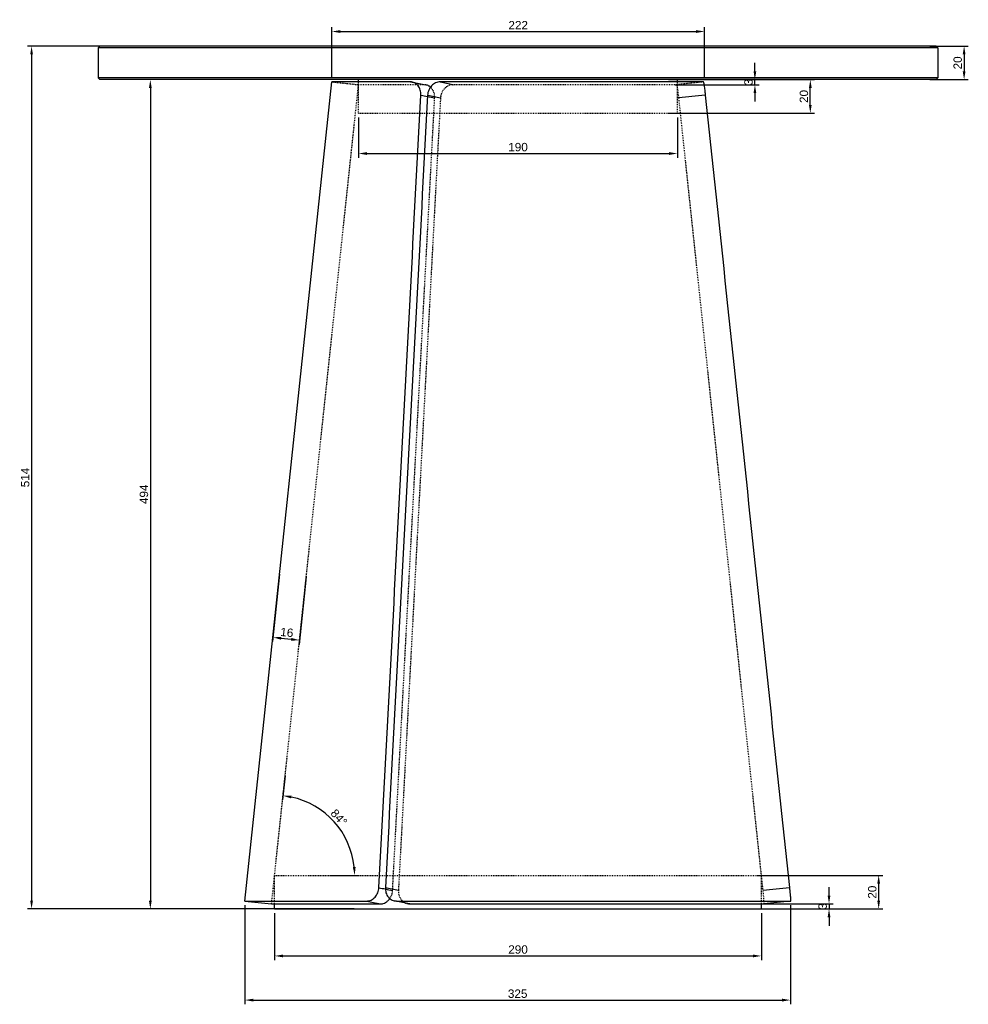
# Model space of a CAD drawing. Header units: millimetres. Extents: x 4404 to 4969, y 1506 to 2093.
import ezdxf

# ---------------------------------------------------------------- set-up
doc = ezdxf.new("R2010")
doc.units = ezdxf.units.MM
doc.header["$MEASUREMENT"] = 0
doc.linetypes.add('Hidden', pattern=[1, 0.5, -0.5])
for name, color, linetype, true_color in [('20190212_BENT GLASS tables$CURVES$dimensions', 176, 'Continuous', 0x000080), ('offen', 8, 'Hidden', 0x7f7f7f), ('Zeichnung$Kanten', 178, 'Continuous', 0x000000), ('Zeichnung$Mittellinien', 178, 'Continuous', 0x000000)]:
    doc.layers.add(name, color=color, linetype=linetype, true_color=true_color)
doc.styles.add('Arial', font='txt')
doc.dimstyles.new('Default', dxfattribs={"dimscale": 5, "dimtxt": 1, "dimasz": 1, "dimexe": 0.5, "dimexo": 0.5, "dimgap": 0.25, "dimtad": 1, "dimtoh": 1, "dimdec": 0, "dimzin": 1, "dimdsep": 46, "dimtxsty": 'Arial', "dimcen": 0.5, "dimadec": 0, "dimazin": 0, "dimtfac": 1, "dimtdec": 4, "dimtix": 1, "dimtmove": 1, "dimatfit": 3, "dimfxl": 1, "dimtolj": 1, "dimtzin": 1, "dimarcsym": 0})

# ---------------------------------------------------------------- blocks, each defined once
blk = doc.blocks.new('*D1')
at = {"layer": '20190212_BENT GLASS tables$CURVES$dimensions', "color": 0, "lineweight": -2}
for p, q in [((4603.52, 2057.02), (4479.52, 2057.02)), ((4482.02, 2052.02), (4482.02, 1568.02)), ((4603.52, 1563.02), (4479.52, 1563.02))]:
    blk.add_line(p, q, dxfattribs=at)
at = {"layer": '20190212_BENT GLASS tables$CURVES$dimensions', "color": 0}
for points in [[(4482.85, 2052.02), (4481.18, 2052.02), (4482.02, 2057.02)], [(4481.18, 1568.02), (4482.85, 1568.02), (4482.02, 1563.02)]]:
    blk.add_solid(points, dxfattribs=at)
at = {"layer": 'Defpoints', "color": 0}
for p in [(4606.02, 2057.02), (4482.02, 1563.02), (4606.02, 1563.02)]:
    blk.add_point(p, dxfattribs=at)
at = {"layer": '20190212_BENT GLASS tables$CURVES$dimensions', "color": 0, "insert": (4478.22, 1810.02), "char_height": 5, "attachment_point": 5, "rotation": 90, "style": 'Arial'}
blk.add_mtext('\\A1;494', dxfattribs=at)
blk = doc.blocks.new('*D2')
at = {"layer": '20190212_BENT GLASS tables$CURVES$dimensions', "color": 0, "lineweight": -2}
for p, q in [((4522.78, 2077.02), (4408.78, 2077.02)), ((4411.28, 2072.02), (4411.28, 1568.02)), ((4522.78, 1563.02), (4408.78, 1563.02))]:
    blk.add_line(p, q, dxfattribs=at)
at = {"layer": '20190212_BENT GLASS tables$CURVES$dimensions', "color": 0}
for points in [[(4412.11, 2072.02), (4410.45, 2072.02), (4411.28, 2077.02)], [(4410.45, 1568.02), (4412.11, 1568.02), (4411.28, 1563.02)]]:
    blk.add_solid(points, dxfattribs=at)
at = {"layer": 'Defpoints', "color": 0}
for p in [(4525.28, 2077.02), (4411.28, 1563.02), (4525.28, 1563.02)]:
    blk.add_point(p, dxfattribs=at)
at = {"layer": '20190212_BENT GLASS tables$CURVES$dimensions', "color": 0, "insert": (4407.48, 1820.02), "char_height": 5, "attachment_point": 5, "rotation": 90, "style": 'Arial'}
blk.add_mtext('\\A1;514', dxfattribs=at)
blk = doc.blocks.new('*D3')
at = {"layer": '20190212_BENT GLASS tables$CURVES$dimensions', "color": 0, "lineweight": -2}
for p, q in [((4946.22, 2077.02), (4969.22, 2077.02)), ((4966.72, 2072.02), (4966.72, 2062.02)), ((4946.22, 2057.02), (4969.22, 2057.02))]:
    blk.add_line(p, q, dxfattribs=at)
at = {"layer": '20190212_BENT GLASS tables$CURVES$dimensions', "color": 0}
for points in [[(4967.56, 2072.02), (4965.89, 2072.02), (4966.72, 2077.02)], [(4965.89, 2062.02), (4967.56, 2062.02), (4966.72, 2057.02)]]:
    blk.add_solid(points, dxfattribs=at)
at = {"layer": 'Defpoints', "color": 0}
for p in [(4943.72, 2077.02), (4943.72, 2057.02), (4966.72, 2057.02)]:
    blk.add_point(p, dxfattribs=at)
at = {"layer": '20190212_BENT GLASS tables$CURVES$dimensions', "color": 0, "insert": (4962.92, 2067.02), "char_height": 5, "attachment_point": 5, "rotation": 90, "style": 'Arial'}
blk.add_mtext('\\A1;20', dxfattribs=at)
blk = doc.blocks.new('*D4')
at = {"layer": '20190212_BENT GLASS tables$CURVES$dimensions', "color": 0, "lineweight": -2}
for p, q in [((4590.12, 2058.21), (4590.12, 2088.21)), ((4812.12, 2058.21), (4812.12, 2088.21)), ((4595.12, 2085.71), (4807.12, 2085.71))]:
    blk.add_line(p, q, dxfattribs=at)
at = {"layer": '20190212_BENT GLASS tables$CURVES$dimensions', "color": 0}
for points in [[(4595.12, 2086.54), (4595.12, 2084.87), (4590.12, 2085.71)], [(4807.12, 2084.87), (4807.12, 2086.54), (4812.12, 2085.71)]]:
    blk.add_solid(points, dxfattribs=at)
at = {"layer": 'Defpoints', "color": 0}
for p in [(4812.12, 2085.71), (4590.12, 2055.71), (4812.12, 2055.71)]:
    blk.add_point(p, dxfattribs=at)
at = {"layer": '20190212_BENT GLASS tables$CURVES$dimensions', "color": 0, "insert": (4701.12, 2089.47), "char_height": 5, "attachment_point": 5, "style": 'Arial'}
blk.add_mtext('\\A1;222', dxfattribs=at)
blk = doc.blocks.new('*D5')
at = {"layer": '20190212_BENT GLASS tables$CURVES$dimensions', "color": 0, "lineweight": -2}
for p, q in [((4538.31, 1565.21), (4538.31, 1506.21)), ((4863.31, 1565.21), (4863.31, 1506.21)), ((4543.31, 1508.71), (4858.31, 1508.71))]:
    blk.add_line(p, q, dxfattribs=at)
at = {"layer": '20190212_BENT GLASS tables$CURVES$dimensions', "color": 0}
for points in [[(4543.31, 1509.54), (4543.31, 1507.87), (4538.31, 1508.71)], [(4858.31, 1507.87), (4858.31, 1509.54), (4863.31, 1508.71)]]:
    blk.add_solid(points, dxfattribs=at)
at = {"layer": 'Defpoints', "color": 0}
for p in [(4538.31, 1567.71), (4863.31, 1567.71), (4863.31, 1508.71)]:
    blk.add_point(p, dxfattribs=at)
at = {"layer": '20190212_BENT GLASS tables$CURVES$dimensions', "color": 0, "insert": (4700.81, 1512.51), "char_height": 5, "attachment_point": 5, "style": 'Arial'}
blk.add_mtext('\\A1;325', dxfattribs=at)
blk = doc.blocks.new('*D6')
at = {"layer": '20190212_BENT GLASS tables$CURVES$dimensions', "color": 0, "lineweight": -2}
for p, q in [((4606.02, 2034.52), (4606.02, 2010.52)), ((4796.02, 2034.52), (4796.02, 2010.52)), ((4611.02, 2013.02), (4791.02, 2013.02))]:
    blk.add_line(p, q, dxfattribs=at)
at = {"layer": '20190212_BENT GLASS tables$CURVES$dimensions', "color": 0}
for points in [[(4611.02, 2013.85), (4611.02, 2012.18), (4606.02, 2013.02)], [(4791.02, 2012.18), (4791.02, 2013.85), (4796.02, 2013.02)]]:
    blk.add_solid(points, dxfattribs=at)
at = {"layer": 'Defpoints', "color": 0}
for p in [(4606.02, 2037.02), (4796.02, 2037.02), (4796.02, 2013.02)]:
    blk.add_point(p, dxfattribs=at)
at = {"layer": '20190212_BENT GLASS tables$CURVES$dimensions', "color": 0, "insert": (4701.02, 2016.82), "char_height": 5, "attachment_point": 5, "style": 'Arial'}
blk.add_mtext('\\A1;190', dxfattribs=at)
blk = doc.blocks.new('*D7')
at = {"layer": '20190212_BENT GLASS tables$CURVES$dimensions', "color": 0, "lineweight": -2}
for p, q in [((4558.98, 1762.51), (4554.71, 1722.3)), ((4574.89, 1760.82), (4570.62, 1720.62)), ((4559.95, 1724.26), (4565.92, 1723.63))]:
    blk.add_line(p, q, dxfattribs=at)
at = {"layer": '20190212_BENT GLASS tables$CURVES$dimensions', "color": 0}
for points in [[(4560.04, 1725.09), (4559.86, 1723.43), (4554.98, 1724.79)], [(4565.83, 1722.8), (4566, 1724.46), (4570.89, 1723.1)]]:
    blk.add_solid(points, dxfattribs=at)
at = {"layer": 'Defpoints', "color": 0}
for p in [(4559.25, 1764.99), (4575.16, 1763.3), (4570.89, 1723.1)]:
    blk.add_point(p, dxfattribs=at)
at = {"layer": '20190212_BENT GLASS tables$CURVES$dimensions', "color": 0, "insert": (4563.33, 1727.73), "char_height": 5, "attachment_point": 5, "rotation": 353.94034, "style": 'Arial'}
blk.add_mtext('\\A1;16', dxfattribs=at)
blk = doc.blocks.new('*D8')
at = {"layer": '20190212_BENT GLASS tables$CURVES$dimensions', "color": 0, "lineweight": -2}
for p, q in [((4842.12, 2062.02), (4842.12, 2067.02)), ((4794.62, 2057.02), (4844.62, 2057.02)), ((4794.62, 2054.02), (4844.62, 2054.02)), ((4842.12, 2054.02), (4842.12, 2057.02)), ((4842.12, 2049.02), (4842.12, 2044.02))]:
    blk.add_line(p, q, dxfattribs=at)
at = {"layer": '20190212_BENT GLASS tables$CURVES$dimensions', "color": 0}
for points in [[(4841.29, 2062.02), (4842.95, 2062.02), (4842.12, 2057.02)], [(4842.95, 2049.02), (4841.29, 2049.02), (4842.12, 2054.02)]]:
    blk.add_solid(points, dxfattribs=at)
at = {"layer": 'Defpoints', "color": 0}
for p in [(4792.12, 2057.02), (4792.12, 2054.02), (4842.12, 2057.02)]:
    blk.add_point(p, dxfattribs=at)
at = {"layer": '20190212_BENT GLASS tables$CURVES$dimensions', "color": 0, "insert": (4838.32, 2055.52), "char_height": 5, "attachment_point": 5, "rotation": 90, "style": 'Arial'}
blk.add_mtext('\\A1;3', dxfattribs=at)
blk = doc.blocks.new('*D9')
at = {"layer": '20190212_BENT GLASS tables$CURVES$dimensions', "color": 0, "lineweight": -2}
for p, q in [((4790.62, 2057.02), (4877.62, 2057.02)), ((4875.12, 2042.02), (4875.12, 2052.02)), ((4790.62, 2037.02), (4877.62, 2037.02))]:
    blk.add_line(p, q, dxfattribs=at)
at = {"layer": '20190212_BENT GLASS tables$CURVES$dimensions', "color": 0}
for points in [[(4875.95, 2052.02), (4874.29, 2052.02), (4875.12, 2057.02)], [(4874.29, 2042.02), (4875.95, 2042.02), (4875.12, 2037.02)]]:
    blk.add_solid(points, dxfattribs=at)
at = {"layer": 'Defpoints', "color": 0}
for p in [(4788.12, 2057.02), (4875.12, 2057.02), (4788.12, 2037.02)]:
    blk.add_point(p, dxfattribs=at)
at = {"layer": '20190212_BENT GLASS tables$CURVES$dimensions', "color": 0, "insert": (4871.32, 2047.02), "char_height": 5, "attachment_point": 5, "rotation": 90, "style": 'Arial'}
blk.add_mtext('\\A1;20', dxfattribs=at)
blk = doc.blocks.new('*D10')
at = {"layer": '20190212_BENT GLASS tables$CURVES$dimensions', "color": 0, "lineweight": -2}
for p, q in [((4886.27, 1571.02), (4886.27, 1576.02)), ((4844.77, 1566.02), (4888.77, 1566.02)), ((4844.77, 1563.02), (4888.77, 1563.02)), ((4886.27, 1566.02), (4886.27, 1563.02)), ((4886.27, 1558.02), (4886.27, 1553.02))]:
    blk.add_line(p, q, dxfattribs=at)
at = {"layer": '20190212_BENT GLASS tables$CURVES$dimensions', "color": 0}
for points in [[(4885.43, 1571.02), (4887.1, 1571.02), (4886.27, 1566.02)], [(4887.1, 1558.02), (4885.43, 1558.02), (4886.27, 1563.02)]]:
    blk.add_solid(points, dxfattribs=at)
at = {"layer": 'Defpoints', "color": 0}
for p in [(4842.27, 1566.02), (4842.27, 1563.02), (4886.27, 1563.02)]:
    blk.add_point(p, dxfattribs=at)
at = {"layer": '20190212_BENT GLASS tables$CURVES$dimensions', "color": 0, "insert": (4882.46, 1564.52), "char_height": 5, "attachment_point": 5, "rotation": 90, "style": 'Arial'}
blk.add_mtext('\\A1;3', dxfattribs=at)
blk = doc.blocks.new('*D11')
at = {"layer": '20190212_BENT GLASS tables$CURVES$dimensions', "color": 0, "lineweight": -2}
for p, q in [((4843.33, 1583.02), (4918.33, 1583.02)), ((4915.83, 1578.02), (4915.83, 1568.02)), ((4843.33, 1563.02), (4918.33, 1563.02))]:
    blk.add_line(p, q, dxfattribs=at)
at = {"layer": '20190212_BENT GLASS tables$CURVES$dimensions', "color": 0}
for points in [[(4916.67, 1578.02), (4915, 1578.02), (4915.83, 1583.02)], [(4915, 1568.02), (4916.67, 1568.02), (4915.83, 1563.02)]]:
    blk.add_solid(points, dxfattribs=at)
at = {"layer": 'Defpoints', "color": 0}
for p in [(4840.83, 1583.02), (4840.83, 1563.02), (4915.83, 1563.02)]:
    blk.add_point(p, dxfattribs=at)
at = {"layer": '20190212_BENT GLASS tables$CURVES$dimensions', "color": 0, "insert": (4912.03, 1573.02), "char_height": 5, "attachment_point": 5, "rotation": 90, "style": 'Arial'}
blk.add_mtext('\\A1;20', dxfattribs=at)
blk = doc.blocks.new('*D12')
at = {"layer": '20190212_BENT GLASS tables$CURVES$dimensions', "color": 0, "lineweight": -2}
for p, q in [((4556.02, 1560.52), (4556.02, 1532.52)), ((4846.02, 1560.52), (4846.02, 1532.52)), ((4561.02, 1535.02), (4841.02, 1535.02))]:
    blk.add_line(p, q, dxfattribs=at)
at = {"layer": '20190212_BENT GLASS tables$CURVES$dimensions', "color": 0}
for points in [[(4561.02, 1535.85), (4561.02, 1534.18), (4556.02, 1535.02)], [(4841.02, 1534.18), (4841.02, 1535.85), (4846.02, 1535.02)]]:
    blk.add_solid(points, dxfattribs=at)
at = {"layer": 'Defpoints', "color": 0}
for p in [(4556.02, 1563.02), (4846.02, 1563.02), (4846.02, 1535.02)]:
    blk.add_point(p, dxfattribs=at)
at = {"layer": '20190212_BENT GLASS tables$CURVES$dimensions', "color": 0, "insert": (4701.02, 1538.82), "char_height": 5, "attachment_point": 5, "style": 'Arial'}
blk.add_mtext('\\A1;290', dxfattribs=at)
blk = doc.blocks.new('*D13')
at = {"layer": '20190212_BENT GLASS tables$CURVES$dimensions', "color": 0, "lineweight": -2}
for p, q in [((4562.31, 1642.3), (4560.79, 1627.97)), ((4589.76, 1583.02), (4606.22, 1583.02))]:
    blk.add_line(p, q, dxfattribs=at)
blk.add_arc((4556.02, 1583.02), 47.7, 6.00833, 77.93201, dxfattribs=at)
at = {"layer": '20190212_BENT GLASS tables$CURVES$dimensions', "color": 0}
for points in [[(4566.12, 1630.49), (4565.86, 1628.84), (4561.05, 1630.45)], [(4602.63, 1587.97), (4604.29, 1588.05), (4603.72, 1583.02)]]:
    blk.add_solid(points, dxfattribs=at)
at = {"layer": 'Defpoints', "color": 0}
for p in [(4562.58, 1644.79), (4598.14, 1605.4), (4556.02, 1583.02), (4587.26, 1583.02)]:
    blk.add_point(p, dxfattribs=at)
at = {"layer": '20190212_BENT GLASS tables$CURVES$dimensions', "color": 0, "insert": (4594.33, 1617.48), "char_height": 5, "attachment_point": 5, "rotation": 311.97017, "style": 'Arial'}
blk.add_mtext('\\A1;84%%d', dxfattribs=at)

msp = doc.modelspace()

# ---------------------------------------------------------------- linework, layer by layer
at = {"layer": 'offen'}
for p, q in [((4554.21, 1566.02), (4606.02, 2054.02)), ((4590.12, 2055.71), (4606.02, 2054.02)), ((4606.02, 2037.02), (4606.02, 2055.71)), ((4645.2, 2054.02), (4606.02, 2054.02)), ((4795.5, 2054.02), (4662.35, 2054.02)), ((4796.02, 2037.02), (4796.02, 2055.71)), ((4626.31, 1574.01), (4651.38, 2046.11)), ((4654.84, 2046.11), (4629.78, 1574.01)), ((4846.96, 1574.01), (4796.84, 2046.11)), ((4606.02, 2037.02), (4796.02, 2037.02)), ((4556.02, 1566.02), (4556.02, 1583.02)), ((4556.02, 1583.02), (4846.02, 1583.02)), ((4846.02, 1566.02), (4846.02, 1583.02))]:
    msp.add_line(p, q, dxfattribs=at)
msp.add_arc((4645.2, 2048.76), 5.26, 79.43537, 89.9972, dxfattribs=at)
for points, knots in [([(4662.35, 2054.02), (4661.88, 2054.02), (4660.93, 2053.92), (4659.55, 2053.46), (4658.28, 2052.73), (4657.15, 2051.74), (4656.22, 2050.54), (4655.25, 2048.7), (4654.9, 2047.16), (4654.84, 2046.11)], [0, 0, 0, 0, 1.418462, 2.865958, 4.321271, 5.795352, 7.33538, 8.870064, 12.012092, 12.012092, 12.012092, 12.012092]), ([(4811.45, 2055.71), (4806.25, 2055.15), (4801.04, 2054.6), (4795.83, 2054.05), (4795.72, 2054.04), (4795.61, 2054.03), (4795.5, 2054.02)], [0.283755, 0.283755, 0.283755, 0.283755, 15.998528, 15.998528, 15.998528, 16.331258, 16.331258, 16.331258, 16.331258]), ([(4796.84, 2046.11), (4796.76, 2046.82), (4796.62, 2048.08), (4796.43, 2049.78), (4796.26, 2051.11), (4796.1, 2052.14), (4795.97, 2052.85), (4795.87, 2053.3), (4795.8, 2053.55), (4795.72, 2053.75), (4795.65, 2053.89), (4795.58, 2053.99), (4795.53, 2054.02), (4795.5, 2054.02)], [0, 0, 0, 0, 2.127628, 3.812305, 5.111166, 6.149568, 6.958328, 7.271133, 7.529656, 7.744458, 7.902891, 8.011789, 8.089632, 8.089632, 8.089632, 8.089632]), ([(4651.38, 2046.11), (4651.39, 2046.43), (4651.39, 2047.06), (4651.27, 2048.29), (4650.88, 2049.77), (4650.05, 2051.35), (4649.28, 2052.23), (4648.86, 2052.6)], [0, 0, 0, 0, 0.943279, 1.878801, 3.727393, 5.502895, 7.195684, 7.195684, 7.195684, 7.195684]), ([(4624.65, 1569.18), (4624.78, 1569.35), (4625.01, 1569.71), (4625.43, 1570.46), (4626.02, 1571.85), (4626.27, 1573.14), (4626.31, 1574.01)], [0, 0, 0, 0, 0.64402, 1.287227, 2.560685, 5.176696, 5.176696, 5.176696, 5.176696]), ([(4629.78, 1574.01), (4629.75, 1573.55), (4629.77, 1572.64), (4630.01, 1571.32), (4630.45, 1570.07), (4631.06, 1568.95), (4631.85, 1567.96), (4632.79, 1567.15), (4633.86, 1566.54), (4634.64, 1566.28), (4635.03, 1566.19)], [0, 0, 0, 0, 1.367831, 2.722296, 4.030805, 5.304416, 6.562022, 7.790767, 9.013344, 10.237863, 10.237863, 10.237863, 10.237863]), ([(4847.49, 1566.02), (4847.5, 1566.02), (4847.51, 1566.03), (4847.54, 1566.08), (4847.56, 1566.17), (4847.58, 1566.32), (4847.6, 1566.64), (4847.59, 1567.16), (4847.54, 1567.96), (4847.46, 1569), (4847.34, 1570.34), (4847.17, 1572.04), (4847.03, 1573.31), (4846.96, 1574.01)], [0, 0, 0, 0, 0.024945, 0.056433, 0.156462, 0.312192, 0.51542, 1.092112, 1.889186, 2.910899, 4.223695, 5.927427, 8.04079, 8.04079, 8.04079, 8.04079])]:
    msp.add_open_spline(points, degree=3, knots=knots, dxfattribs=at)
at = {"layer": 'Zeichnung$Kanten'}
for points, knots in [([(4636.93, 2055.71), (4639.63, 2055.15), (4642.33, 2054.6), (4645.03, 2054.05), (4645.09, 2054.04), (4645.14, 2054.03), (4645.2, 2054.02)], [0.283755, 0.283755, 0.283755, 0.283755, 15.998528, 15.998528, 15.998528, 16.331258, 16.331258, 16.331258, 16.331258]), ([(4654.67, 2055.71), (4657.18, 2055.15), (4659.69, 2054.6), (4662.19, 2054.05), (4662.25, 2054.04), (4662.3, 2054.03), (4662.35, 2054.02)], [0.284105, 0.284105, 0.284105, 0.284105, 15.99853, 15.99853, 15.99853, 16.331334, 16.331334, 16.331334, 16.331334]), ([(4643.14, 2047.8), (4643.18, 2047.79), (4643.23, 2047.78), (4643.28, 2047.77), (4644.57, 2047.51), (4645.85, 2047.25), (4647.13, 2046.98)], [-0.001217, -0.001217, -0.001217, -0.001217, 0.283755, 0.283755, 0.283755, 7.754578, 7.754578, 7.754578, 7.754578]), ([(4647.17, 2047.8), (4647.22, 2047.79), (4647.27, 2047.78), (4647.31, 2047.77), (4649.82, 2047.22), (4652.33, 2046.67), (4654.84, 2046.11)], [-0.001193, -0.001193, -0.001193, -0.001193, 0.283828, 0.283828, 0.283828, 15.99853, 15.99853, 15.99853, 15.99853]), ([(4812.74, 2047.8), (4812.65, 2047.79), (4812.55, 2047.78), (4812.46, 2047.77), (4807.25, 2047.22), (4802.04, 2046.67), (4796.84, 2046.11)], [-0.001473, -0.001473, -0.001473, -0.001473, 0.283755, 0.283755, 0.283755, 15.998528, 15.998528, 15.998528, 15.998528]), ([(4618.17, 1575.7), (4618.2, 1575.69), (4618.24, 1575.68), (4618.27, 1575.67), (4619.52, 1575.42), (4620.76, 1575.16), (4622, 1574.9)], [0.000928, 0.000928, 0.000928, 0.000928, 0.197527, 0.197527, 0.197527, 7.532622, 7.532622, 7.532622, 7.532622]), ([(4862.87, 1575.7), (4862.8, 1575.69), (4862.74, 1575.68), (4862.67, 1575.67), (4857.44, 1575.12), (4852.2, 1574.56), (4846.96, 1574.01)], [0.000627, 0.000627, 0.000627, 0.000627, 0.197527, 0.197527, 0.197527, 16.000626, 16.000626, 16.000626, 16.000626]), ([(4636.49, 1566.02), (4636.46, 1566.02), (4636.42, 1566.03), (4636.39, 1566.04), (4633.83, 1566.6), (4631.27, 1567.15), (4628.71, 1567.71)], [-0.219037, -0.219037, -0.219037, -0.219037, -0.000627, -0.000627, -0.000627, 15.80214, 15.80214, 15.80214, 15.80214])]:
    msp.add_open_spline(points, degree=3, knots=knots, dxfattribs=at)
for points in [[(4647.13, 2046.98), (4648.55, 2046.69), (4649.96, 2046.4), (4651.38, 2046.11)], [(4622, 1574.9), (4623.44, 1574.6), (4624.88, 1574.3), (4626.31, 1574.01)], [(4629.78, 1574.01), (4627.19, 1574.57), (4624.6, 1575.13), (4622.01, 1575.7)], [(4610.93, 1567.71), (4613.65, 1567.14), (4616.36, 1566.58), (4619.08, 1566.02)]]:
    msp.add_open_spline(points, degree=3, dxfattribs=at)
at = {"layer": 'Zeichnung$Mittellinien'}
for p, q in [((4451.02, 2076.02), (4452.02, 2077.02)), ((4950.02, 2077.02), (4452.02, 2077.02)), ((4951.02, 2076.02), (4950.02, 2077.02)), ((4451.02, 2076.02), (4451.02, 2058.02)), ((4951.02, 2076.02), (4451.02, 2076.02)), ((4951.02, 2076.02), (4951.02, 2058.02)), ((4451.02, 2058.02), (4452.02, 2057.02)), ((4951.02, 2058.02), (4451.02, 2058.02)), ((4950.02, 2057.02), (4452.02, 2057.02)), ((4538.3, 1567.71), (4590.11, 2055.71)), ((4606.02, 2055.71), (4606.02, 2057.02)), ((4796.02, 2055.71), (4796.02, 2057.02)), ((4951.02, 2058.02), (4950.02, 2057.02)), ((4538.31, 1567.71), (4554.21, 1566.02)), ((4554.21, 1566.02), (4619.08, 1566.02)), ((4556.02, 1563.02), (4556.02, 1566.02)), ((4556.02, 1563.02), (4846.02, 1563.02)), ((4636.49, 1566.02), (4847.48, 1566.02)), ((4846.02, 1563.02), (4846.02, 1566.02))]:
    msp.add_line(p, q, dxfattribs=at)
msp.add_arc((4636.49, 1572.44), 6.42, 257.77986, 270.0383, dxfattribs=at)
for points, knots in [([(4636.93, 2055.71), (4635.21, 2055.71), (4633.53, 2055.71), (4631.89, 2055.71), (4630.04, 2055.71), (4626.42, 2055.71), (4623.01, 2055.71), (4621.36, 2055.71), (4619.71, 2055.71), (4616.52, 2055.71), (4613.56, 2055.71), (4612.15, 2055.71), (4610.73, 2055.71), (4608.01, 2055.71), (4605.55, 2055.71), (4604.39, 2055.71), (4603.22, 2055.71), (4601.03, 2055.71), (4599.11, 2055.71), (4598.22, 2055.71), (4597.33, 2055.71), (4595.69, 2055.71), (4594.34, 2055.71), (4593.74, 2055.71), (4593.14, 2055.71), (4592.08, 2055.71), (4591.32, 2055.71), (4591.02, 2055.71), (4590.71, 2055.71), (4590.27, 2055.71), (4590.12, 2055.71), (4590.11, 2055.71)], [-240.539542, -240.539542, -240.539542, -240.539542, -233.641103, -233.641103, -233.641103, -225.853066, -218.065029, -218.065029, -218.065029, -210.276992, -202.488956, -202.488956, -202.488956, -194.700919, -186.912882, -186.912882, -186.912882, -179.124845, -171.336809, -171.336809, -171.336809, -163.548772, -155.760735, -155.760735, -155.760735, -147.972698, -140.184662, -140.184662, -140.184662, -132.396625, -125.09534, -125.09534, -125.09534, -125.09534]), ([(4643.14, 2047.8), (4643.16, 2048.31), (4643.13, 2049.33), (4642.83, 2050.81), (4642.29, 2052.18), (4641.53, 2053.39), (4640.57, 2054.38), (4639.45, 2055.13), (4638.22, 2055.6), (4637.36, 2055.71), (4636.93, 2055.71)], [0, 0, 0, 0, 1.529981, 3.049903, 4.515537, 5.925535, 7.319394, 8.640431, 9.939015, 11.233605, 11.233605, 11.233605, 11.233605]), ([(4638.04, 2055.59), (4640.74, 2055.04), (4643.44, 2054.49), (4646.13, 2053.94), (4646.17, 2053.93), (4646.21, 2053.92), (4646.25, 2053.91)], [0.285212, 0.285212, 0.285212, 0.285212, 15.999248, 15.999248, 15.999248, 16.232591, 16.232591, 16.232591, 16.232591]), ([(4648.86, 2052.6), (4648.74, 2052.7), (4648.46, 2052.93), (4647.99, 2053.25), (4647.43, 2053.54), (4646.87, 2053.76), (4646.48, 2053.86), (4646.27, 2053.91), (4646.25, 2053.91)], [7.643797, 7.643797, 7.643797, 7.643797, 8.161837, 8.919666, 9.665816, 10.397466, 11.112141, 11.173461, 11.173461, 11.173461, 11.173461]), ([(4654.67, 2055.71), (4654.2, 2055.71), (4653.25, 2055.6), (4651.88, 2055.15), (4650.61, 2054.42), (4649.49, 2053.43), (4648.55, 2052.23), (4647.58, 2050.39), (4647.23, 2048.85), (4647.17, 2047.8)], [0, 0, 0, 0, 1.41139, 2.854194, 4.307074, 5.780372, 7.320629, 8.85601, 11.999623, 11.999623, 11.999623, 11.999623]), ([(4811.45, 2055.71), (4811.26, 2055.71), (4811.01, 2055.71), (4810.69, 2055.71), (4810.34, 2055.71), (4809.49, 2055.71), (4808.33, 2055.71), (4807.68, 2055.71), (4807.03, 2055.71), (4805.59, 2055.71), (4803.85, 2055.71), (4802.92, 2055.71), (4801.98, 2055.71), (4799.97, 2055.71), (4797.69, 2055.71), (4796.48, 2055.71), (4795.27, 2055.71), (4792.73, 2055.71), (4789.93, 2055.71), (4788.47, 2055.71), (4787.01, 2055.71), (4783.98, 2055.71), (4780.72, 2055.71), (4779.03, 2055.71), (4777.34, 2055.71), (4773.87, 2055.71), (4770.19, 2055.71), (4768.3, 2055.71), (4766.42, 2055.71), (4762.56, 2055.71), (4758.53, 2055.71), (4756.47, 2055.71), (4754.42, 2055.71), (4750.24, 2055.71), (4745.92, 2055.71), (4743.73, 2055.71), (4741.54, 2055.71), (4737.11, 2055.71), (4732.57, 2055.71), (4730.29, 2055.71), (4728, 2055.71), (4723.39, 2055.71), (4718.71, 2055.71), (4716.36, 2055.71), (4714.01, 2055.71), (4709.3, 2055.71), (4704.56, 2055.71), (4702.19, 2055.71), (4699.81, 2055.71), (4695.07, 2055.71), (4690.34, 2055.71), (4687.99, 2055.71), (4685.63, 2055.71), (4680.94, 2055.71), (4676.31, 2055.71), (4674.01, 2055.71), (4671.71, 2055.71), (4667.15, 2055.71), (4662.68, 2055.71), (4660.47, 2055.71), (4658.51, 2055.71), (4656.58, 2055.71), (4654.67, 2055.71)], [-240.539542, -240.539542, -240.539542, -240.539542, -233.641103, -233.641103, -233.641103, -225.853066, -218.065029, -218.065029, -218.065029, -210.276992, -202.488956, -202.488956, -202.488956, -194.700919, -186.912882, -186.912882, -186.912882, -179.124845, -171.336809, -171.336809, -171.336809, -163.548772, -155.760735, -155.760735, -155.760735, -147.972698, -140.184662, -140.184662, -140.184662, -132.396625, -124.608588, -124.608588, -124.608588, -116.820551, -109.032515, -109.032515, -109.032515, -101.244478, -93.456441, -93.456441, -93.456441, -85.668404, -77.880368, -77.880368, -77.880368, -70.092331, -62.304294, -62.304294, -62.304294, -54.516257, -46.728221, -46.728221, -46.728221, -38.940184, -31.152147, -31.152147, -31.152147, -23.36411, -15.576074, -15.576074, -15.576074, -8.677732, -8.677732, -8.677732, -8.677732]), ([(4812.74, 2047.8), (4812.67, 2048.5), (4812.53, 2049.75), (4812.34, 2051.44), (4812.17, 2052.78), (4812.01, 2053.83), (4811.89, 2054.54), (4811.79, 2054.99), (4811.72, 2055.24), (4811.66, 2055.44), (4811.6, 2055.57), (4811.55, 2055.64), (4811.52, 2055.68), (4811.49, 2055.7), (4811.47, 2055.71), (4811.45, 2055.71)], [0, 0, 0, 0, 2.093289, 3.780438, 5.11279, 6.15083, 6.958524, 7.270431, 7.527693, 7.7406, 7.896234, 7.956669, 8.000794, 8.039212, 8.071632, 8.071632, 8.071632, 8.071632]), ([(4618.17, 1575.7), (4622.34, 1654.37), (4630.67, 1811.73), (4638.98, 1969.1), (4643.14, 2047.8)], [8.033695, 8.033695, 8.033695, 8.033695, 245.371396, 482.793535, 482.793535, 482.793535, 482.793535]), ([(4647.17, 2047.8), (4642.97, 1969.1), (4634.58, 1811.73), (4626.2, 1654.37), (4622.01, 1575.7)], [-482.793534, -482.793534, -482.793534, -482.793534, -245.371396, -8.033696, -8.033696, -8.033696, -8.033696]), ([(4862.87, 1575.7), (4854.52, 1654.37), (4837.81, 1811.73), (4821.1, 1969.1), (4812.74, 2047.8)], [8.033687, 8.033687, 8.033687, 8.033687, 245.371396, 482.793534, 482.793534, 482.793534, 482.793534]), ([(4610.93, 1567.71), (4611.38, 1567.71), (4612.29, 1567.82), (4613.6, 1568.29), (4614.82, 1569.04), (4615.91, 1570.04), (4616.83, 1571.26), (4617.77, 1573.11), (4618.12, 1574.65), (4618.17, 1575.7)], [0, 0, 0, 0, 1.347546, 2.727186, 4.146022, 5.645222, 7.151977, 8.698983, 11.835431, 11.835431, 11.835431, 11.835431]), ([(4622.01, 1575.7), (4621.98, 1575.18), (4622.02, 1574.15), (4622.33, 1572.65), (4622.91, 1571.25), (4623.73, 1570.02), (4624.78, 1569.01), (4625.99, 1568.26), (4627.32, 1567.81), (4628.25, 1567.71), (4628.71, 1567.71)], [0, 0, 0, 0, 1.544909, 3.084379, 4.576382, 6.059831, 7.508996, 8.907148, 10.309074, 11.700053, 11.700053, 11.700053, 11.700053]), ([(4863.41, 1567.71), (4863.42, 1567.71), (4863.43, 1567.71), (4863.45, 1567.74), (4863.47, 1567.77), (4863.48, 1567.85), (4863.5, 1567.98), (4863.51, 1568.28), (4863.5, 1568.8), (4863.46, 1569.6), (4863.37, 1570.65), (4863.25, 1572), (4863.08, 1573.71), (4862.95, 1574.98), (4862.87, 1575.7)], [0, 0, 0, 0, 0.021925, 0.050097, 0.085921, 0.1384, 0.281577, 0.484918, 1.042585, 1.846532, 2.888067, 4.197032, 5.898519, 8.047072, 8.047072, 8.047072, 8.047072]), ([(4538.3, 1567.71), (4538.3, 1567.71), (4538.53, 1567.71), (4539.21, 1567.71), (4539.66, 1567.71), (4540.11, 1567.71), (4541.24, 1567.71), (4542.81, 1567.71), (4543.7, 1567.71), (4544.6, 1567.71), (4546.61, 1567.71), (4549.05, 1567.71), (4550.37, 1567.71), (4551.7, 1567.71), (4554.55, 1567.71), (4557.82, 1567.71), (4559.55, 1567.71), (4561.28, 1567.71), (4564.94, 1567.71), (4568.98, 1567.71), (4571.09, 1567.71), (4573.2, 1567.71), (4577.6, 1567.71), (4582.34, 1567.71), (4584.79, 1567.71), (4587.24, 1567.71), (4592.31, 1567.71), (4597.68, 1567.71), (4600.43, 1567.71), (4603.19, 1567.71), (4606.67, 1567.71), (4610.25, 1567.71), (4610.93, 1567.71)], [124.608588, 124.608588, 124.608588, 124.608588, 132.396625, 140.184662, 140.184662, 140.184662, 147.972698, 155.760735, 155.760735, 155.760735, 163.548772, 171.336809, 171.336809, 171.336809, 179.124845, 186.912882, 186.912882, 186.912882, 194.700919, 202.488956, 202.488956, 202.488956, 210.276992, 218.065029, 218.065029, 218.065029, 225.853066, 233.641103, 233.641103, 233.641103, 241.429139, 243.247207, 243.247207, 243.247207, 243.247207]), ([(4619.08, 1566.02), (4619.34, 1566.02), (4619.86, 1566.05), (4620.9, 1566.27), (4622.18, 1566.81), (4623.55, 1567.82), (4624.31, 1568.7), (4624.65, 1569.18)], [0, 0, 0, 0, 0.773623, 1.560276, 3.193972, 4.898417, 6.652406, 6.652406, 6.652406, 6.652406]), ([(4635.13, 1566.16), (4635.11, 1566.17), (4635.09, 1566.17), (4635.06, 1566.18), (4632.51, 1566.73), (4629.96, 1567.29), (4627.41, 1567.84)], [0.07549, 0.07549, 0.07549, 0.07549, 0.218414, 0.218414, 0.218414, 15.978149, 15.978149, 15.978149, 15.978149]), ([(4628.71, 1567.71), (4629.45, 1567.71), (4633.33, 1567.71), (4637.29, 1567.71), (4640.55, 1567.71), (4643.8, 1567.71), (4650.39, 1567.71), (4657.12, 1567.71), (4660.51, 1567.71), (4663.91, 1567.71), (4670.75, 1567.71), (4677.68, 1567.71), (4681.15, 1567.71), (4684.63, 1567.71), (4691.61, 1567.71), (4698.62, 1567.71), (4702.13, 1567.71), (4705.63, 1567.71), (4712.64, 1567.71), (4719.61, 1567.71), (4723.08, 1567.71), (4726.55, 1567.71), (4733.46, 1567.71), (4740.28, 1567.71), (4743.67, 1567.71), (4747.05, 1567.71), (4753.75, 1567.71), (4760.31, 1567.71), (4763.54, 1567.71), (4766.78, 1567.71), (4773.16, 1567.71), (4779.34, 1567.71), (4782.38, 1567.71), (4785.41, 1567.71), (4791.37, 1567.71), (4797.07, 1567.71), (4799.85, 1567.71), (4802.64, 1567.71), (4808.06, 1567.71), (4813.2, 1567.71), (4815.68, 1567.71), (4818.17, 1567.71), (4822.98, 1567.71), (4827.45, 1567.71), (4829.6, 1567.71), (4831.75, 1567.71), (4835.86, 1567.71), (4839.6, 1567.71), (4841.38, 1567.71), (4843.15, 1567.71), (4846.5, 1567.71), (4849.44, 1567.71), (4850.81, 1567.71), (4852.18, 1567.71), (4854.71, 1567.71), (4856.81, 1567.71), (4857.75, 1567.71), (4858.69, 1567.71), (4860.36, 1567.71), (4861.58, 1567.71), (4862.08, 1567.71), (4862.58, 1567.71), (4863.05, 1567.71), (4863.36, 1567.71), (4863.41, 1567.71)], [5.970048, 5.970048, 5.970048, 5.970048, 7.788037, 15.576074, 15.576074, 15.576074, 23.36411, 31.152147, 31.152147, 31.152147, 38.940184, 46.728221, 46.728221, 46.728221, 54.516257, 62.304294, 62.304294, 62.304294, 70.092331, 77.880368, 77.880368, 77.880368, 85.668404, 93.456441, 93.456441, 93.456441, 101.244478, 109.032515, 109.032515, 109.032515, 116.820551, 124.608588, 124.608588, 124.608588, 132.396625, 140.184662, 140.184662, 140.184662, 147.972698, 155.760735, 155.760735, 155.760735, 163.548772, 171.336809, 171.336809, 171.336809, 179.124845, 186.912882, 186.912882, 186.912882, 194.700919, 202.488956, 202.488956, 202.488956, 210.276992, 218.065029, 218.065029, 218.065029, 225.853066, 233.641103, 233.641103, 233.641103, 241.429139, 243.247207, 243.247207, 243.247207, 243.247207])]:
    msp.add_open_spline(points, degree=3, knots=knots, dxfattribs=at)
msp.add_open_spline([(4863.41, 1567.71), (4858.1, 1567.14), (4852.79, 1566.58), (4847.48, 1566.02)], degree=3, dxfattribs=at)

# ---------------------------------------------------------------- dimensions: what is measured, and where the dimension line sits
at = {"layer": '20190212_BENT GLASS tables$CURVES$dimensions'}
for base, p1, p2, picture, middle in [((4812.12, 2085.71), (4590.12, 2055.71), (4812.12, 2055.71), '*D4', (4701.12, 2089.47)), ((4796.02, 2013.02), (4606.02, 2037.02), (4796.02, 2037.02), '*D6', (4701.02, 2016.82)), ((4863.31, 1508.71), (4538.31, 1567.71), (4863.31, 1567.71), '*D5', (4700.81, 1512.51)), ((4846.02, 1535.02), (4556.02, 1563.02), (4846.02, 1563.02), '*D12', (4701.02, 1538.82))]:
    dim = msp.add_linear_dim(base=base, p1=p1, p2=p2, dimstyle='Default', dxfattribs=at)
    dim.commit()
    dim.dimension.update_dxf_attribs({"geometry": picture, "text_midpoint": middle})
for base, p1, p2, picture, middle in [((4411.28, 1563.02), (4525.28, 2077.02), (4525.28, 1563.02), '*D2', (4407.48, 1820.02)), ((4966.72, 2057.02), (4943.72, 2077.02), (4943.72, 2057.02), '*D3', (4962.92, 2067.02)), ((4842.12, 2057.02), (4792.12, 2054.02), (4792.12, 2057.02), '*D8', (4838.32, 2055.52)), ((4482.02, 1563.02), (4606.02, 2057.02), (4606.02, 1563.02), '*D1', (4478.22, 1810.02)), ((4875.12, 2057.02), (4788.12, 2037.02), (4788.12, 2057.02), '*D9', (4871.32, 2047.02)), ((4915.83, 1563.02), (4840.83, 1583.02), (4840.83, 1563.02), '*D11', (4912.03, 1573.02)), ((4886.27, 1563.02), (4842.27, 1566.02), (4842.27, 1563.02), '*D10', (4882.46, 1564.52))]:
    dim = msp.add_linear_dim(base=base, p1=p1, p2=p2, angle=90, dimstyle='Default', dxfattribs=at)
    dim.commit()
    dim.dimension.update_dxf_attribs({"geometry": picture, "text_midpoint": middle})
dim = msp.add_aligned_dim(p1=(4559.25, 1764.99), p2=(4575.16, 1763.3), distance=-40.43, dimstyle='Default', dxfattribs=at)
dim.commit()
dim.dimension.update_dxf_attribs({"geometry": '*D7', "text_midpoint": (4563.33, 1727.73)})
dim = msp.add_angular_dim_3p(base=(4598.14, 1605.4), center=(4556.02, 1583.02), p1=(4562.58, 1644.79), p2=(4587.26, 1583.02), dimstyle='Default', dxfattribs=at)
dim.commit()
dim.dimension.update_dxf_attribs({"geometry": '*D13', "text_midpoint": (4594.33, 1617.48)})

doc.saveas('drawing.dxf')
